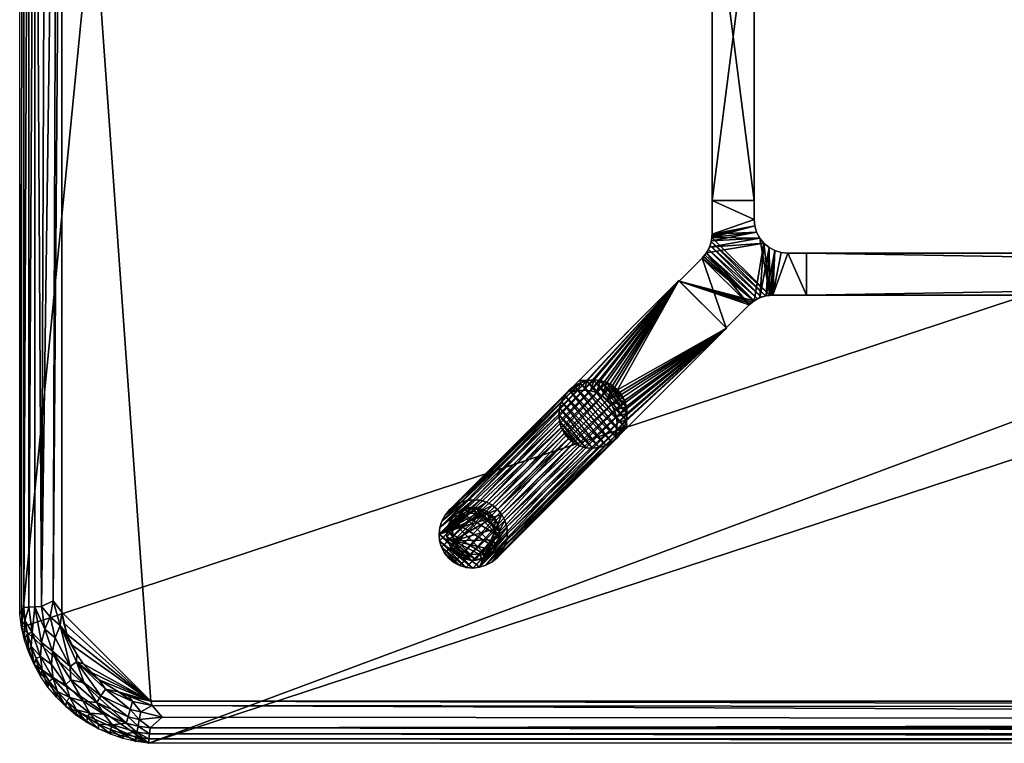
# Model space of a CAD drawing. Header units: inches. Extents: x -1 to 120, y -42 to 1.
# Tile 1 of 6: x 0 to 29, y -42 to -21. Entities that reach past the tile are written whole.
import ezdxf

# ---------------------------------------------------------------- set-up
doc = ezdxf.new("R2010")
doc.units = ezdxf.units.IN
for name, color, linetype in [('AFUTL-3-EDPL', 19, 'Continuous'), ('AFUTL-3-GDPL', 19, 'Continuous'), ('AFUTL-3-HWPT', 4, 'Continuous'), ('AFUTL-3-LGWD', 15, 'Continuous'), ('AFUTL-3-TPWD', 15, 'Continuous')]:
    doc.layers.add(name, color=color, linetype=linetype)

msp = doc.modelspace()

# ---------------------------------------------------------------- meshes
at = {"layer": 'AFUTL-3-EDPL'}
mesh = msp.add_polyface(dxfattribs=at)
corners = [(0.773, -4.23, 41.14), (0.65, -37.939, 41.215), (0.446, -4.05, 41.371), (0.747, -3.385, 41.215), (1.057, -3.131, 41.092), (0.906, -3.752, 41.092), (0.268, -37.957, 41.556), (0.268, -4.041, 41.556), (0.342, -2.884, 41.766), (0.375, -3.294, 41.556), (0.231, -3.26, 41.766), (1.127, -2.437, 41.215), (0.144, -3.067, 42.047), (0.12, -4.034, 41.766), (0, -38.16, 42.047), (0, -3.838, 42.047), (1.404, -3.24, 40.976), (1.254, -3.895, 40.976), (0.998, -37.768, 41.041), (1.118, -4.082, 41.005), (0.48, -3.691, 41.371), (0.683, -3.72, 41.215), (1.254, -38.104, 40.976), (0.12, -37.964, 41.766), (0.157, -3.644, 41.766), (0.65, -2.99, 41.371), (0.622, -2.581, 41.556), (0.054, -3.449, 42.047)]
mesh.append_faces([[corners[k] for k in face] for face in [(8, 9, 10), (10, 12, 8), (4, 16, 5), (22, 18, 17), (17, 19, 16), (3, 5, 21), (20, 21, 2), (24, 7, 13), (13, 15, 24), (10, 9, 24), (24, 27, 10)]], dxfattribs={"vtx0": -1, "vtx1": -1})
mesh.append_faces([[corners[k] for k in face] for face in [(4, 3, 11), (9, 20, 7), (24, 9, 7), (9, 25, 20), (25, 9, 26), (5, 16, 19), (0, 5, 19), (0, 21, 5), (2, 21, 0)]], dxfattribs={"vtx0": -1, "vtx1": -1, "vtx2": -1})
mesh.append_faces([[corners[k] for k in face] for face in [(3, 4, 5), (2, 6, 7), (13, 14, 15), (17, 18, 19), (20, 3, 21), (7, 23, 13), (24, 15, 27), (19, 1, 0), (11, 3, 25), (7, 20, 2), (10, 27, 12)]], dxfattribs={"vtx0": -1, "vtx2": -1})
mesh.append_faces([[corners[k] for k in face] for face in [(0, 1, 2), (25, 3, 20)]], dxfattribs={"vtx1": -1, "vtx2": -1})
mesh = msp.add_polyface(dxfattribs=at)
corners = [(1.118, -4.082, 41.005), (0.998, -37.768, 41.041), (0.65, -37.939, 41.215), (0.12, -4.034, 41.766), (0.12, -37.964, 41.766), (0, -38.16, 42.047), (1.057, -38.867, 41.092), (0.747, -38.613, 41.215), (0.906, -38.246, 41.092), (0.622, -39.417, 41.556), (0.342, -39.115, 41.766), (0.375, -38.704, 41.556), (0.97, -39.258, 41.215), (0.65, -39.008, 41.371), (0.446, -4.05, 41.371), (0.446, -37.948, 41.371), (0.268, -37.957, 41.556), (0.231, -38.739, 41.766), (1.202, -38.503, 41.005), (1.495, -39.717, 41.092), (0.157, -38.354, 41.766), (0.054, -38.549, 42.047), (1.254, -38.104, 40.976), (1.695, -39.362, 40.976), (1.692, -39.577, 41.005), (0.269, -39.303, 42.047), (0.144, -38.931, 42.047), (1.404, -38.758, 40.976), (0.268, -4.041, 41.556)]
mesh.append_faces([[corners[k] for k in face] for face in [(18, 22, 27)]], dxfattribs={"vtx0": -1})
mesh.append_faces([[corners[k] for k in face] for face in [(6, 18, 19), (14, 2, 15), (13, 15, 7), (10, 25, 17), (8, 2, 1), (17, 26, 20)]], dxfattribs={"vtx0": -1, "vtx1": -1})
mesh.append_faces([[corners[k] for k in face] for face in [(6, 7, 8), (9, 10, 11), (6, 8, 18), (11, 16, 15), (11, 20, 16), (1, 22, 18), (12, 7, 6), (18, 23, 24), (7, 2, 8), (7, 15, 2)]], dxfattribs={"vtx0": -1, "vtx1": -1, "vtx2": -1})
mesh.append_faces([[corners[k] for k in face] for face in [(12, 13, 7), (9, 11, 13), (18, 8, 1)]], dxfattribs={"vtx0": -1, "vtx2": -1})
mesh.append_faces([[corners[k] for k in face] for face in [(20, 21, 4), (27, 23, 18)]], dxfattribs={"vtx1": -1})
mesh.append_faces([[corners[k] for k in face] for face in [(0, 1, 2), (14, 15, 16), (10, 17, 11), (25, 26, 17), (13, 11, 15), (20, 4, 16), (28, 16, 4), (17, 20, 11)]], dxfattribs={"vtx1": -1, "vtx2": -1})
mesh.append_faces([[corners[k] for k in face] for face in [(3, 4, 5), (21, 5, 4), (26, 21, 20)]], dxfattribs={"vtx2": -1})
mesh = msp.add_polyface(dxfattribs=at)
corners = [(1.121, -40.464, 41.766), (1.091, -40.631, 42.047), (0.879, -40.156, 41.766), (1.493, -40.64, 41.556), (0.999, -40.07, 41.556), (1.367, -40.25, 41.371), (0.667, -39.826, 41.766), (0.618, -40.005, 42.047), (0.487, -39.478, 41.766), (1.671, -41.16, 42.047), (1.369, -40.909, 42.047), (1.391, -40.747, 41.766), (0.949, -39.663, 41.371), (0.65, -39.008, 41.371), (0.97, -39.258, 41.215), (1.495, -39.717, 41.092), (1.522, -40.116, 41.215), (0.622, -39.417, 41.556), (0.84, -40.329, 42.047), (1.057, -38.867, 41.092), (0.427, -39.663, 42.047), (1.202, -38.503, 41.005), (1.692, -39.577, 41.005), (1.889, -40.747, 41.371), (1.687, -41.004, 41.766), (1.913, -40.2, 41.092), (0.269, -39.303, 42.047), (0.342, -39.115, 41.766)]
mesh.append_faces([[corners[k] for k in face] for face in [(0, 1, 2), (6, 7, 8), (12, 13, 14), (5, 4, 12), (11, 3, 24), (8, 20, 27), (2, 18, 6), (11, 10, 0)]], dxfattribs={"vtx0": -1, "vtx1": -1})
mesh.append_faces([[corners[k] for k in face] for face in [(3, 4, 5), (14, 15, 16), (3, 0, 4), (21, 22, 15), (4, 6, 17), (5, 23, 3), (12, 17, 13), (4, 17, 12), (15, 25, 16)]], dxfattribs={"vtx0": -1, "vtx1": -1, "vtx2": -1})
mesh.append_faces([[corners[k] for k in face] for face in [(14, 16, 5)]], dxfattribs={"vtx0": -1, "vtx2": -1})
mesh.append_faces([[corners[k] for k in face] for face in [(9, 10, 11), (6, 8, 17), (1, 18, 2), (19, 15, 14), (7, 20, 8), (0, 2, 4), (5, 16, 23), (11, 24, 9), (10, 1, 0), (18, 7, 6), (20, 26, 27), (8, 27, 17), (2, 6, 4), (11, 0, 3)]], dxfattribs={"vtx1": -1, "vtx2": -1})
mesh.append_faces([[corners[k] for k in face] for face in [(5, 12, 14)]], dxfattribs={"vtx2": -1})
mesh = msp.add_polyface(dxfattribs=at)
corners = [(2.697, -41.731, 42.047), (2.702, -41.59, 41.766), (3.069, -41.856, 42.047), (1.522, -40.116, 41.215), (2.293, -40.785, 41.215), (1.889, -40.747, 41.371), (2.495, -41.137, 41.371), (3.164, -41.405, 41.371), (2.346, -41.427, 41.766), (1.695, -39.362, 40.976), (1.889, -39.636, 40.976), (1.692, -39.577, 41.005), (2.364, -40.111, 40.976), (2.546, -40.391, 41.005), (2.932, -40.468, 40.976), (2.006, -41.231, 41.766), (1.995, -41.382, 42.047), (1.687, -41.004, 41.766), (1.913, -40.2, 41.092), (2.337, -41.573, 42.047), (2.086, -41.107, 41.556), (2.757, -41.452, 41.556), (1.493, -40.64, 41.556), (2.415, -40.594, 41.092), (3.222, -41.209, 41.215), (3.354, -40.759, 41.005), (3.285, -40.992, 41.092), (1.495, -39.717, 41.092), (1.671, -41.16, 42.047), (3.072, -41.718, 41.766)]
mesh.append_faces([[corners[k] for k in face] for face in [(14, 13, 12)]], dxfattribs={"vtx0": -1})
mesh.append_faces([[corners[k] for k in face] for face in [(0, 1, 2), (15, 16, 17), (17, 20, 15), (4, 23, 24), (8, 21, 1), (23, 13, 26), (19, 8, 0), (28, 17, 16), (1, 21, 29), (8, 19, 15), (15, 20, 8)]], dxfattribs={"vtx0": -1, "vtx1": -1})
mesh.append_faces([[corners[k] for k in face] for face in [(18, 4, 3), (22, 20, 17), (14, 25, 13), (8, 20, 21), (5, 20, 22), (20, 6, 21), (20, 5, 6), (11, 13, 23), (27, 11, 18)]], dxfattribs={"vtx0": -1, "vtx1": -1, "vtx2": -1})
mesh.append_faces([[corners[k] for k in face] for face in [(3, 4, 5), (0, 8, 1), (15, 19, 16), (21, 6, 7), (11, 23, 18), (7, 4, 24)]], dxfattribs={"vtx0": -1, "vtx2": -1})
mesh.append_faces([[corners[k] for k in face] for face in [(6, 4, 7)]], dxfattribs={"vtx1": -1})
mesh.append_faces([[corners[k] for k in face] for face in [(9, 10, 11), (12, 13, 11), (18, 23, 4), (10, 12, 11)]], dxfattribs={"vtx1": -1, "vtx2": -1})
mesh.append_faces([[corners[k] for k in face] for face in [(5, 4, 6)]], dxfattribs={"vtx2": -1})
mesh = msp.add_polyface(dxfattribs=at)
corners = [(3.872, -41.541, 41.371), (116.145, -41.719, 41.556), (3.855, -41.719, 41.556), (3.936, -40.872, 41.005), (116.109, -41.338, 41.215), (4.232, -41.227, 41.14), (3.222, -41.209, 41.215), (2.415, -40.594, 41.092), (3.285, -40.992, 41.092), (3.515, -41.49, 41.371), (3.553, -41.289, 41.215), (3.596, -41.067, 41.092), (3.841, -41.866, 41.766), (116.16, -42, 42.047), (3.84, -42, 42.047), (3.451, -41.946, 42.047), (3.072, -41.718, 41.766), (3.453, -41.81, 41.766), (2.757, -41.452, 41.556), (3.164, -41.405, 41.371), (3.481, -41.665, 41.556), (3.354, -40.759, 41.005), (2.546, -40.391, 41.005), (116.159, -41.866, 41.766), (3.896, -40.746, 40.976), (3.242, -40.596, 40.976), (115.768, -41.002, 41.041), (3.069, -41.856, 42.047), (2.702, -41.59, 41.766), (2.932, -40.468, 40.976)]
mesh.append_faces([[corners[k] for k in face] for face in [(6, 8, 10), (20, 9, 2), (15, 17, 14), (9, 10, 0), (16, 20, 17), (24, 3, 25), (8, 21, 11), (27, 16, 15), (17, 20, 12), (19, 6, 9), (25, 21, 29)]], dxfattribs={"vtx0": -1, "vtx1": -1})
mesh.append_faces([[corners[k] for k in face] for face in [(5, 11, 3), (18, 19, 20), (11, 21, 3), (8, 22, 21), (16, 18, 20), (5, 10, 11), (0, 10, 5), (25, 3, 21)]], dxfattribs={"vtx0": -1, "vtx1": -1, "vtx2": -1})
mesh.append_faces([[corners[k] for k in face] for face in [(0, 1, 2), (3, 4, 5), (6, 7, 8), (2, 9, 0), (12, 13, 14), (15, 16, 17), (9, 6, 10), (12, 20, 2), (2, 23, 12), (24, 26, 3), (10, 8, 11), (14, 17, 12), (20, 19, 9), (27, 28, 16)]], dxfattribs={"vtx0": -1, "vtx2": -1})
mesh.append_faces([[corners[k] for k in face] for face in [(5, 4, 0)]], dxfattribs={"vtx1": -1, "vtx2": -1})
mesh = msp.add_polyface(dxfattribs=at)
corners = [(3.855, -41.719, 41.556), (116.145, -41.719, 41.556), (116.159, -41.866, 41.766), (3.872, -41.541, 41.371), (116.109, -41.338, 41.215), (116.128, -41.541, 41.371), (117.303, -41.731, 42.047), (116.931, -41.856, 42.047), (116.928, -41.718, 41.766), (116.104, -40.746, 40.976), (115.768, -41.002, 41.041), (3.896, -40.746, 40.976), (117.308, -40.754, 41.092), (116.404, -41.067, 41.092), (116.927, -40.662, 41.005), (116.547, -41.81, 41.766), (116.836, -41.405, 41.371), (117.243, -41.452, 41.556), (116.519, -41.665, 41.556), (116.549, -41.946, 42.047), (3.936, -40.872, 41.005), (117.411, -40.955, 41.215), (116.778, -41.209, 41.215), (117.298, -41.59, 41.766), (117.505, -41.137, 41.371), (116.16, -42, 42.047), (3.841, -41.866, 41.766), (117.068, -40.468, 40.976), (117.454, -40.391, 41.005), (116.758, -40.596, 40.976)]
mesh.append_faces([[corners[k] for k in face] for face in [(3, 4, 5), (9, 10, 11), (15, 19, 2), (23, 6, 8), (13, 4, 10), (18, 15, 1), (8, 7, 15)]], dxfattribs={"vtx0": -1, "vtx1": -1})
mesh.append_faces([[corners[k] for k in face] for face in [(12, 13, 14), (16, 5, 4), (17, 18, 16), (14, 13, 9), (12, 21, 13), (24, 16, 22), (17, 8, 18), (22, 4, 13), (22, 16, 4), (16, 18, 5), (14, 27, 28)]], dxfattribs={"vtx0": -1, "vtx1": -1, "vtx2": -1})
mesh.append_faces([[corners[k] for k in face] for face in [(9, 13, 10), (14, 29, 27)]], dxfattribs={"vtx0": -1, "vtx2": -1})
mesh.append_faces([[corners[k] for k in face] for face in [(0, 1, 2), (6, 7, 8), (15, 2, 1), (20, 10, 4), (21, 22, 13), (23, 8, 17), (19, 25, 2), (26, 2, 25), (3, 5, 1), (7, 19, 15), (18, 1, 5), (8, 15, 18), (9, 29, 14)]], dxfattribs={"vtx1": -1, "vtx2": -1})
at = {"layer": 'AFUTL-3-GDPL'}
mesh = msp.add_polyface(dxfattribs=at)
corners = [(13.385, -36.559), (14.14, -35.358), (12.885, -35.988, 0.531), (13.055, -35.11), (13.685, -35.188, 0.531), (12.807, -36.195), (13.915, -36.218, 0.531), (14.256, -35.865), (13.09, -35.283, 0.531), (13.892, -36.443), (12.691, -35.688), (13.562, -34.994), (14.083, -35.64, 0.531), (13.337, -36.386, 0.531), (13.892, -35.11, 0.177), (12.917, -35.22, 0.177), (14.14, -36.195, 0.177), (12.807, -36.195, 0.177), (13.055, -36.443, 0.177), (13.892, -36.443, 0.177), (14.217, -35.516, 0.177), (13.213, -35.033, 0.177), (12.691, -35.865, 0.177), (13.385, -36.559, 0.177), (12.73, -35.516, 0.177), (14.256, -35.865, 0.177), (13.562, -34.994, 0.177), (12.856, -35.679, 0.531), (13.376, -35.159, 0.531), (14.074, -35.951, 0.531), (14.14, -36.195), (13.892, -35.11), (13.055, -36.443), (12.807, -35.358), (13.648, -36.377, 0.531), (13.06, -36.245, 0.531), (13.942, -35.363, 0.531), (12.98, -35.393, 0.531), (14.03, -35.22, 0.177), (13.734, -36.52, 0.177), (13.562, -36.559), (12.691, -35.865), (14.256, -35.688), (13.385, -34.994), (12.691, -35.688, 0.177), (13.562, -36.559, 0.177), (14.14, -35.358, 0.177), (12.807, -35.358, 0.177), (13.213, -36.52, 0.177), (14.256, -35.688, 0.177), (13.055, -35.11, 0.177), (12.917, -36.333, 0.177)]
mesh.append_faces([[corners[k] for k in face] for face in [(4, 14, 26), (35, 51, 18), (6, 19, 16), (12, 49, 20), (34, 45, 39), (28, 26, 21), (36, 46, 38), (21, 43, 3), (47, 33, 24), (29, 16, 25), (51, 32, 18), (48, 32, 0), (13, 48, 23), (39, 40, 9), (20, 42, 1), (46, 1, 38), (50, 3, 15), (2, 22, 17), (48, 0, 23), (45, 40, 39), (24, 33, 10), (49, 42, 20), (26, 43, 21), (4, 26, 28), (6, 16, 29), (38, 1, 31), (51, 5, 32), (15, 3, 33), (38, 31, 14), (39, 9, 19), (26, 11, 43), (27, 24, 44), (24, 10, 44), (20, 1, 46), (15, 33, 47), (18, 32, 48), (21, 3, 50), (17, 5, 51)]])
mesh.append_faces([[corners[k] for k in face] for face in [(13, 45, 34), (37, 24, 27), (12, 46, 36), (19, 30, 16), (22, 5, 17), (16, 7, 25), (14, 11, 26), (27, 22, 2), (1, 11, 31), (5, 0, 32), (34, 19, 6), (36, 14, 4), (37, 28, 8), (45, 0, 40), (22, 10, 41), (49, 7, 42), (37, 15, 47), (13, 18, 48), (12, 25, 49), (8, 21, 50), (35, 17, 51)]], dxfattribs={"vtx0": -1})
mesh.append_faces([[corners[k] for k in face] for face in [(33, 9, 10), (30, 3, 7), (42, 11, 1), (27, 28, 37), (41, 0, 5), (2, 4, 27), (9, 33, 30), (8, 15, 37), (10, 40, 41), (7, 43, 42)]], dxfattribs={"vtx0": -1, "vtx1": -1})
mesh.append_faces([[corners[k] for k in face] for face in [(10, 9, 40), (7, 3, 43), (27, 4, 28), (2, 6, 29), (30, 33, 3), (2, 36, 4), (41, 40, 0), (42, 43, 11)]], dxfattribs={"vtx0": -1, "vtx2": -1})
mesh.append_faces([[corners[k] for k in face] for face in [(28, 21, 8), (29, 25, 12), (35, 18, 13), (44, 10, 22), (2, 17, 35), (35, 13, 2), (23, 0, 45), (25, 7, 49)]], dxfattribs={"vtx1": -1})
mesh.append_faces([[corners[k] for k in face] for face in [(29, 12, 2), (12, 36, 2), (13, 34, 2), (34, 6, 2)]], dxfattribs={"vtx1": -1, "vtx2": -1})
mesh.append_faces([[corners[k] for k in face] for face in [(37, 47, 24), (27, 44, 22), (14, 31, 11), (16, 30, 7), (22, 41, 5), (8, 50, 15), (19, 9, 30), (36, 38, 14), (34, 39, 19), (13, 23, 45), (12, 20, 46)]], dxfattribs={"vtx2": -1})
at = {"layer": 'AFUTL-3-HWPT'}
mesh = msp.add_polyface(dxfattribs=at)
corners = [(20.567, -16.125, 38.976), (21.817, -16.125, 38.976), (21.817, -25.875, 38.976), (20.567, -25.875, 38.976), (20.567, -16.125, 40.976), (20.567, -25.875, 40.976), (21.817, -25.875, 40.976), (21.817, -16.125, 40.976)]
mesh.append_faces([[corners[k] for k in face] for face in [(3, 1, 2), (4, 3, 5), (2, 5, 3), (6, 1, 7), (6, 4, 5), (7, 0, 4)]], dxfattribs={"vtx0": -1})
mesh.append_faces([[corners[k] for k in face] for face in [(0, 1, 3), (0, 3, 4), (6, 5, 2), (2, 1, 6), (7, 4, 6), (1, 0, 7)]], dxfattribs={"vtx1": -1})
mesh = msp.add_polyface(dxfattribs=at)
corners = [(20.985, -29.657, 40.976), (20.985, -29.657, 39.008), (21.666, -28.976, 38.986), (21.666, -28.976, 40.976), (19.593, -28.265, 39.008), (19.593, -28.265, 40.976), (20.274, -27.584, 40.976), (20.274, -27.584, 38.986), (23.375, -28.683, 38.976), (23.375, -28.683, 40.976), (22.373, -28.683, 40.976), (22.373, -28.683, 38.976), (23.375, -27.433, 38.976), (23.375, -27.433, 40.976), (22.178, -28.702, 40.976), (21.991, -28.759, 40.976), (21.818, -28.851, 40.976), (21.712, -28.932, 38.984), (21.761, -28.892, 38.983), (21.813, -28.855, 38.981), (21.921, -28.791, 38.979), (22.038, -28.741, 38.977), (22.159, -28.706, 38.977), (22.281, -28.687, 38.976), (22.312, -28.685, 38.976), (22.343, -28.683, 38.976), (20.399, -27.432, 40.976), (20.491, -27.259, 40.976), (20.548, -27.072, 40.976), (20.567, -26.877, 40.976), (20.567, -26.877, 38.976), (20.567, -26.907, 38.976), (20.565, -26.938, 38.976), (20.563, -26.969, 38.976), (20.544, -27.091, 38.977), (20.509, -27.212, 38.977), (20.459, -27.329, 38.979), (20.395, -27.437, 38.981), (20.358, -27.489, 38.983), (20.318, -27.538, 38.984), (22.817, -27.433, 38.976), (22.817, -27.433, 40.976), (22.622, -27.414, 40.976), (22.434, -27.357, 40.976), (22.262, -27.264, 40.976), (22.11, -27.14, 40.976), (21.986, -26.988, 40.976), (21.893, -26.816, 40.976), (21.836, -26.628, 40.976), (21.817, -26.433, 40.976), (21.817, -25.875, 40.976), (20.567, -25.875, 40.976), (20.567, -25.875, 38.976), (22.622, -27.414, 38.976), (22.434, -27.357, 38.976), (22.262, -27.264, 38.976), (22.11, -27.14, 38.976), (21.986, -26.988, 38.976), (21.893, -26.816, 38.976), (21.836, -26.628, 38.976), (21.817, -26.433, 38.976), (21.817, -25.875, 38.976)]
mesh.append_faces([[corners[k] for k in face] for face in [(1, 5, 4), (9, 12, 13), (41, 9, 13), (30, 51, 52), (59, 49, 48), (58, 48, 47), (57, 47, 46), (56, 46, 45), (55, 45, 44), (54, 44, 43), (53, 43, 42), (60, 52, 61), (52, 50, 61)]], dxfattribs={"vtx0": -1})
mesh.append_faces([[corners[k] for k in face] for face in [(4, 6, 7), (8, 10, 11), (14, 23, 10), (15, 21, 14), (21, 15, 20), (20, 16, 19), (19, 16, 18), (18, 3, 17), (17, 3, 2), (26, 38, 6), (27, 36, 26), (36, 27, 35), (35, 28, 34), (34, 28, 33), (33, 29, 32), (32, 29, 31), (31, 29, 30), (13, 40, 41), (6, 3, 26), (45, 15, 44), (44, 14, 43), (43, 10, 42), (42, 10, 41), (26, 45, 27), (27, 46, 28), (28, 47, 29), (60, 49, 59), (61, 49, 60), (33, 23, 34), (34, 22, 35), (35, 21, 36), (36, 20, 37), (25, 54, 11), (54, 23, 55), (55, 23, 56), (56, 23, 57), (57, 33, 58), (58, 33, 59), (59, 30, 60), (2, 4, 17), (17, 4, 18), (18, 4, 19)]], dxfattribs={"vtx0": -1, "vtx1": -1})
mesh.append_faces([[corners[k] for k in face] for face in [(26, 16, 45), (57, 23, 33)]], dxfattribs={"vtx0": -1, "vtx1": -1, "vtx2": -1})
mesh.append_faces([[corners[k] for k in face] for face in [(3, 1, 2), (10, 23, 24), (10, 24, 25), (14, 21, 22), (14, 22, 23), (20, 15, 16), (18, 16, 3), (6, 38, 39), (6, 39, 7), (26, 36, 37), (26, 37, 38), (35, 27, 28), (33, 28, 29), (6, 0, 3), (26, 3, 16), (45, 16, 15), (44, 15, 14), (43, 14, 10), (41, 10, 9), (27, 45, 46), (28, 46, 47), (29, 47, 48), (29, 48, 49), (49, 51, 29), (40, 42, 41), (34, 23, 22), (35, 22, 21), (36, 21, 20), (37, 20, 19), (11, 54, 53), (11, 53, 40), (54, 24, 23), (59, 33, 32), (59, 32, 31), (60, 30, 52), (40, 8, 11), (19, 4, 7), (19, 7, 39), (19, 38, 37)]], dxfattribs={"vtx0": -1, "vtx2": -1})
mesh.append_faces([[corners[k] for k in face] for face in [(0, 1, 3), (5, 6, 4), (9, 10, 8), (0, 5, 1), (8, 12, 9), (12, 40, 13), (5, 0, 6), (50, 51, 49), (59, 48, 58), (58, 47, 57), (57, 46, 56), (56, 45, 55), (55, 44, 54), (54, 43, 53), (53, 42, 40), (50, 49, 61), (12, 8, 40), (1, 4, 2), (51, 50, 52)]], dxfattribs={"vtx1": -1})
mesh.append_faces([[corners[k] for k in face] for face in [(25, 11, 10), (29, 51, 30), (25, 24, 54), (31, 30, 59), (39, 38, 19)]], dxfattribs={"vtx1": -1, "vtx2": -1})
mesh = msp.add_polyface(dxfattribs=at)
corners = [(23.375, -28.683, 38.976), (23.375, -27.433, 38.976), (96.625, -27.433, 38.976), (96.625, -28.683, 38.976), (23.375, -27.433, 40.976), (96.625, -27.433, 40.976), (96.625, -28.683, 40.976), (23.375, -28.683, 40.976)]
mesh.append_faces([[corners[k] for k in face] for face in [(3, 1, 2), (5, 1, 4), (2, 6, 3), (7, 3, 6), (7, 5, 4), (0, 4, 1)]], dxfattribs={"vtx0": -1})
mesh.append_faces([[corners[k] for k in face] for face in [(0, 1, 3), (2, 1, 5), (5, 6, 2), (0, 3, 7), (6, 5, 7), (7, 4, 0)]], dxfattribs={"vtx1": -1})
mesh = msp.add_polyface(dxfattribs=at)
corners = [(20.996, -29.668, 40.976), (19.582, -28.254, 40.976), (16.62, -31.216, 40.976), (16.679, -31.275, 40.976), (16.867, -31.221, 40.976), (17.061, -31.203, 40.976), (17.254, -31.223, 40.976), (17.439, -31.28, 40.976), (17.609, -31.371, 40.976), (17.757, -31.493, 40.976), (17.879, -31.641, 40.976), (17.97, -31.811, 40.976), (18.027, -31.996, 40.976), (18.047, -32.189, 40.976), (18.029, -32.383, 40.976), (17.975, -32.571, 40.976), (18.034, -32.63, 40.976), (17.734, -32.931, 38.976), (20.996, -29.668, 38.976), (19.582, -28.254, 38.976), (16.319, -31.516, 38.976), (17.675, -32.872, 38.976), (16.378, -31.575, 38.976), (17.729, -32.684, 38.976), (17.746, -32.49, 38.976), (17.726, -32.297, 38.976), (17.67, -32.112, 38.976), (17.579, -31.942, 38.976), (17.457, -31.793, 38.976), (17.308, -31.671, 38.976), (17.138, -31.58, 38.976), (16.953, -31.524, 38.976), (16.76, -31.504, 38.976), (16.566, -31.521, 38.976)]
mesh.append_faces([[corners[k] for k in face] for face in [(16, 18, 0), (19, 2, 1), (16, 21, 17), (20, 3, 2), (23, 15, 14), (24, 14, 13), (25, 13, 12), (26, 12, 11), (27, 11, 10), (28, 10, 9), (28, 8, 29), (29, 7, 30), (30, 6, 31), (31, 5, 32), (32, 4, 33), (33, 3, 22), (1, 18, 19)]], dxfattribs={"vtx0": -1})
mesh.append_faces([[corners[k] for k in face] for face in [(1, 9, 0), (2, 4, 1), (17, 23, 18), (18, 28, 19)]], dxfattribs={"vtx0": -1, "vtx1": -1})
mesh.append_faces([[corners[k] for k in face] for face in [(0, 9, 10), (0, 10, 11), (1, 4, 5), (1, 5, 6), (1, 7, 8), (1, 8, 9), (0, 12, 13), (0, 13, 14), (14, 16, 0), (18, 23, 24), (18, 24, 25), (18, 26, 27), (18, 27, 28), (19, 28, 29), (19, 29, 30), (19, 31, 32), (19, 32, 33), (33, 20, 19)]], dxfattribs={"vtx0": -1, "vtx2": -1})
mesh.append_faces([[corners[k] for k in face] for face in [(15, 16, 14), (17, 18, 16), (20, 2, 19), (15, 21, 16), (22, 3, 20), (22, 20, 33), (21, 15, 23), (23, 14, 24), (24, 13, 25), (25, 12, 26), (26, 11, 27), (27, 10, 28), (0, 18, 1)]], dxfattribs={"vtx1": -1})
mesh.append_faces([[corners[k] for k in face] for face in [(6, 7, 1), (11, 12, 0), (25, 26, 18), (30, 31, 19)]], dxfattribs={"vtx1": -1, "vtx2": -1})
mesh.append_faces([[corners[k] for k in face] for face in [(2, 3, 4), (17, 21, 23), (28, 9, 8), (29, 8, 7), (30, 7, 6), (31, 6, 5), (32, 5, 4), (33, 4, 3)]], dxfattribs={"vtx2": -1})
at = {"layer": 'AFUTL-3-LGWD'}
mesh = msp.add_polyface(dxfattribs=at)
corners = [(14.199, -35.051, 0.098), (14.047, -34.926, 0.098), (13.872, -34.834, 0.098), (13.683, -34.779, 0.098), (13.485, -34.761, 0.098), (13.286, -34.783, 0.098), (13.095, -34.843, 0.098), (12.919, -34.939, 0.098), (12.764, -35.067, 0.098), (12.636, -35.222, 0.098), (12.54, -35.398, 0.098), (12.48, -35.589, 0.098), (12.458, -35.788, 0.098), (12.476, -35.986, 0.098), (12.531, -36.175, 0.098), (12.623, -36.35, 0.098), (12.748, -36.502, 0.098), (12.9, -36.627, 0.098), (13.075, -36.719, 0.098), (13.264, -36.774, 0.098), (13.462, -36.792, 0.098), (13.661, -36.77, 0.098), (13.852, -36.71, 0.098), (14.028, -36.614, 0.098), (14.183, -36.486, 0.098), (14.311, -36.331, 0.098), (14.407, -36.155, 0.098), (14.467, -35.964, 0.098), (14.489, -35.765, 0.098), (14.471, -35.567, 0.098), (14.416, -35.378, 0.098), (14.324, -35.203, 0.098), (16.305, -32.945, 40.972), (16.181, -32.792, 40.972), (16.089, -32.618, 40.972), (16.033, -32.428, 40.972), (16.016, -32.23, 40.972), (16.037, -32.032, 40.972), (16.097, -31.841, 40.972), (16.193, -31.664, 40.972), (16.321, -31.509, 40.972), (16.476, -31.381, 40.972), (16.653, -31.285, 40.972), (16.844, -31.226, 40.972), (17.042, -31.204, 40.972), (17.24, -31.221, 40.972), (17.43, -31.277, 40.972), (17.604, -31.369, 40.972), (17.757, -31.493, 40.972), (17.881, -31.646, 40.972), (17.973, -31.82, 40.972), (18.029, -32.01, 40.972), (18.046, -32.208, 40.972), (18.024, -32.406, 40.972), (17.965, -32.597, 40.972), (17.869, -32.774, 40.972), (17.741, -32.929, 40.972), (17.586, -33.057, 40.972), (17.409, -33.153, 40.972), (17.218, -33.213, 40.972), (17.02, -33.234, 40.972), (16.822, -33.217, 40.972), (16.632, -33.161, 40.972), (16.458, -33.069, 40.972)]
mesh.append_faces([[corners[k] for k in face] for face in [(0, 47, 48), (46, 1, 2), (44, 3, 4), (42, 5, 6), (40, 7, 8), (38, 9, 10), (36, 11, 12), (34, 13, 14), (32, 15, 16), (63, 18, 62), (61, 20, 60), (59, 22, 58), (57, 24, 56), (55, 26, 54), (53, 28, 52), (51, 30, 50), (47, 49, 48), (23, 25, 24), (15, 17, 16), (7, 9, 8)]], dxfattribs={"vtx0": -1})
mesh.append_faces([[corners[k] for k in face] for face in [(1, 47, 0), (47, 1, 46), (45, 3, 44), (43, 5, 42), (41, 7, 40), (39, 9, 38), (37, 11, 36), (35, 13, 34), (33, 15, 32), (32, 17, 63), (62, 19, 61), (60, 21, 59), (58, 23, 57), (56, 25, 55), (54, 27, 53), (52, 29, 51), (50, 31, 49), (33, 63, 34), (34, 62, 35), (35, 61, 36), (36, 60, 37), (37, 59, 38), (38, 58, 39), (39, 57, 40), (40, 56, 41), (41, 55, 42), (42, 54, 43), (43, 53, 44), (44, 52, 45), (45, 51, 46), (46, 50, 47), (21, 27, 22), (22, 26, 23), (12, 20, 13), (13, 19, 14), (14, 18, 15), (11, 4, 12), (4, 11, 5), (5, 10, 6), (6, 9, 7)]], dxfattribs={"vtx0": -1, "vtx1": -1})
mesh.append_faces([[corners[k] for k in face] for face in [(12, 31, 21)]], dxfattribs={"vtx0": -1, "vtx1": -1, "vtx2": -1})
mesh.append_faces([[corners[k] for k in face] for face in [(45, 2, 3), (43, 4, 5), (41, 6, 7), (39, 8, 9), (37, 10, 11), (35, 12, 13), (33, 14, 15), (63, 17, 18), (61, 19, 20), (59, 21, 22), (57, 23, 24), (55, 25, 26), (53, 27, 28), (51, 29, 30), (49, 31, 0), (34, 63, 62), (35, 62, 61), (36, 61, 60), (37, 60, 59), (38, 59, 58), (39, 58, 57), (40, 57, 56), (41, 56, 55), (42, 55, 54), (43, 54, 53), (44, 53, 52), (45, 52, 51), (46, 51, 50), (47, 50, 49), (12, 0, 31), (21, 31, 30), (21, 30, 29), (21, 28, 27), (22, 27, 26), (23, 26, 25), (13, 20, 19), (14, 19, 18), (15, 18, 17), (12, 4, 3), (12, 3, 2), (5, 11, 10), (6, 10, 9)]], dxfattribs={"vtx0": -1, "vtx2": -1})
mesh.append_faces([[corners[k] for k in face] for face in [(46, 2, 45), (44, 4, 43), (42, 6, 41), (40, 8, 39), (38, 10, 37), (36, 12, 35), (34, 14, 33), (32, 63, 33)]], dxfattribs={"vtx1": -1})
mesh.append_faces([[corners[k] for k in face] for face in [(1, 0, 12), (29, 28, 21), (21, 20, 12), (2, 1, 12)]], dxfattribs={"vtx1": -1, "vtx2": -1})
mesh.append_faces([[corners[k] for k in face] for face in [(0, 48, 49), (32, 16, 17), (62, 18, 19), (60, 20, 21), (58, 22, 23), (56, 24, 25), (54, 26, 27), (52, 28, 29), (50, 30, 31)]], dxfattribs={"vtx2": -1})
at = {"layer": 'AFUTL-3-TPWD'}
mesh = msp.add_polyface(dxfattribs=at)
corners = [(3.84, 0.002, 42.047), (3.84, -42, 42.047), (120, -38.16, 42.047), (3.896, -40.746, 40.976), (3.896, -1.253, 40.976), (118.746, -38.104, 40.976), (116.549, -0.052, 42.047), (116.549, -41.946, 42.047), (118.746, -3.895, 40.976), (0.054, -3.449, 42.047), (0.054, -38.549, 42.047), (120, -3.838, 42.047), (117.887, -2.111, 40.976), (2.113, -2.111, 40.976), (117.887, -39.887, 40.976), (2.113, -39.887, 40.976), (116.104, -1.253, 40.976), (1.254, -3.895, 40.976), (116.104, -40.746, 40.976), (1.254, -38.104, 40.976), (119.573, -2.336, 42.047), (2.337, -0.426, 42.047), (119.573, -39.663, 42.047), (2.337, -41.573, 42.047), (118.468, -39.068, 40.976), (117.068, -1.531, 40.976), (2.932, -40.468, 40.976), (1.532, -2.93, 40.976), (118.468, -2.93, 40.976), (1.532, -39.068, 40.976), (2.932, -1.531, 40.976), (117.068, -40.468, 40.976), (0.427, -39.663, 42.047), (117.663, -41.573, 42.047), (117.663, -0.426, 42.047), (0.427, -2.336, 42.047), (118.631, -1.089, 42.047), (1.369, -40.909, 42.047), (1.091, -1.367, 42.047), (118.909, -40.631, 42.047), (1.311, -38.435, 40.976), (3.565, -1.309, 40.976), (116.435, -40.689, 40.976), (118.689, -3.563, 40.976), (3.565, -40.689, 40.976), (1.311, -3.563, 40.976), (116.435, -1.309, 40.976), (118.689, -38.435, 40.976), (1.404, -38.758, 40.976), (3.242, -1.402, 40.976), (116.758, -40.596, 40.976), (118.596, -3.24, 40.976), (1.404, -3.24, 40.976), (116.758, -1.402, 40.976), (118.596, -38.758, 40.976), (3.242, -40.596, 40.976), (118.111, -39.636, 40.976), (1.889, -2.362, 40.976), (2.364, -40.111, 40.976), (117.636, -1.887, 40.976), (117.636, -40.111, 40.976), (1.889, -39.636, 40.976), (118.111, -2.362, 40.976), (2.364, -1.887, 40.976), (117.362, -1.693, 40.976), (118.305, -39.362, 40.976)]
mesh.append_faces([[corners[k] for k in face] for face in [(38, 0, 21), (1, 37, 23), (2, 39, 22), (4, 49, 41), (55, 3, 44)]], dxfattribs={"vtx0": -1})
mesh.append_faces([[corners[k] for k in face] for face in [(10, 0, 9), (11, 7, 2), (5, 16, 8), (17, 3, 19), (48, 3, 29), (58, 3, 26), (29, 3, 61), (9, 0, 35), (35, 0, 38), (19, 3, 40), (26, 3, 55), (40, 3, 48), (15, 3, 58), (61, 3, 15)]], dxfattribs={"vtx0": -1, "vtx1": -1})
mesh.append_faces([[corners[k] for k in face] for face in [(11, 6, 1), (1, 6, 10), (4, 18, 17), (5, 18, 4)]], dxfattribs={"vtx0": -1, "vtx1": -1, "vtx2": -1})
mesh.append_faces([[corners[k] for k in face] for face in [(17, 18, 3), (10, 6, 0), (11, 1, 7), (5, 4, 16), (8, 53, 25), (2, 33, 39), (8, 25, 64), (4, 27, 57), (8, 62, 28), (5, 60, 31), (1, 10, 32), (2, 7, 33), (11, 34, 6), (4, 30, 49), (5, 42, 18), (8, 28, 51), (4, 17, 45), (8, 16, 46), (5, 54, 24), (5, 50, 42), (4, 45, 52), (5, 56, 14), (8, 59, 12), (8, 12, 62), (4, 13, 63), (5, 65, 56)]], dxfattribs={"vtx0": -1, "vtx2": -1})
mesh.append_faces([[corners[k] for k in face] for face in [(52, 27, 4), (31, 50, 5), (32, 37, 1), (24, 65, 5), (63, 30, 4), (36, 34, 11), (46, 53, 8), (57, 13, 4), (14, 60, 5), (64, 59, 8)]], dxfattribs={"vtx1": -1, "vtx2": -1})
mesh.append_faces([[corners[k] for k in face] for face in [(11, 20, 36), (51, 43, 8), (5, 47, 54)]], dxfattribs={"vtx2": -1})

doc.saveas('drawing.dxf')
